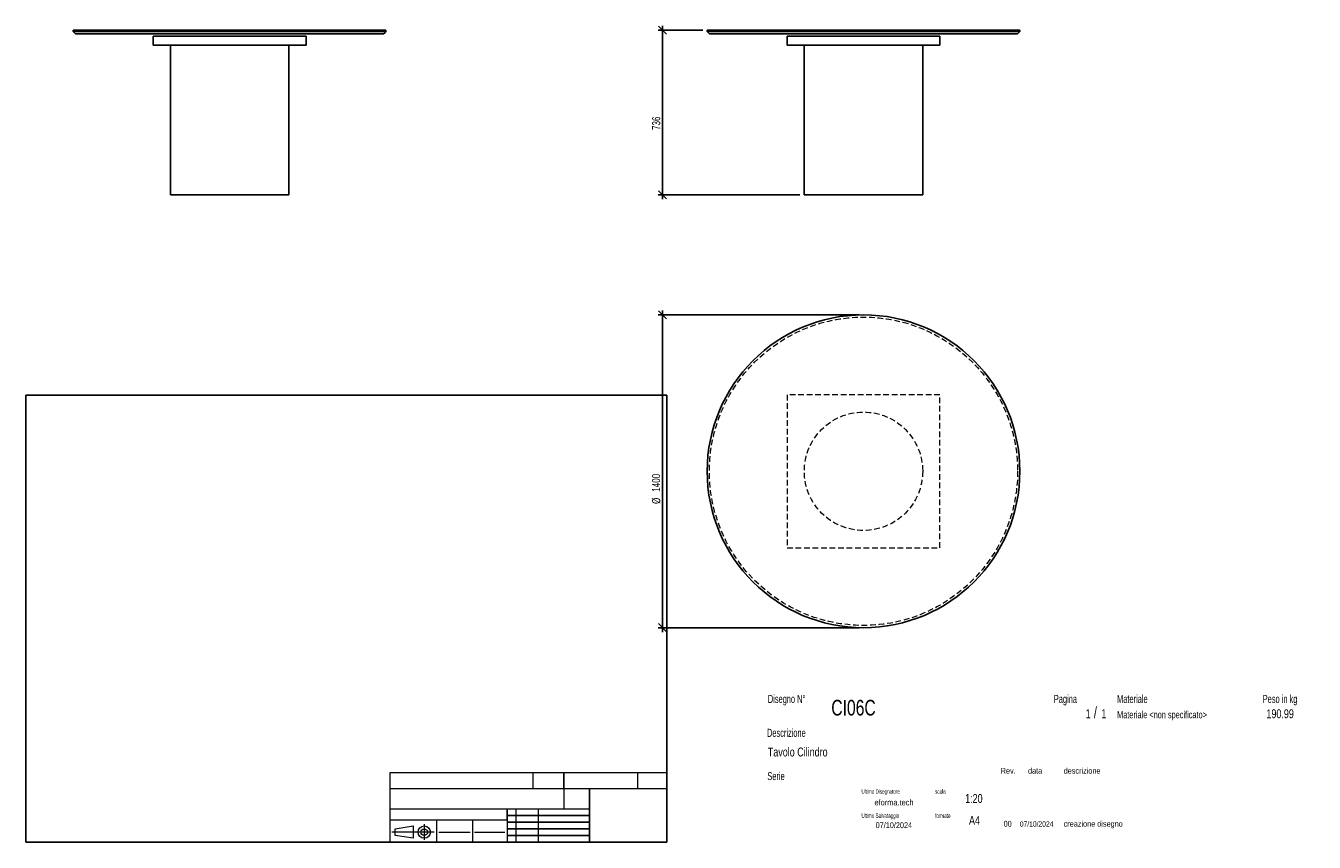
# Model space of a CAD drawing. Header units: millimetres. Extents: x 2 to 291, y 2 to 185.
import ezdxf

# ---------------------------------------------------------------- set-up
doc = ezdxf.new("R2010")
doc.units = ezdxf.units.MM
doc.linetypes.add('HIDDEN', pattern=[1.905, 1.27, -0.635])
doc.layers.add('FORMAT', color=7, linetype='Continuous')
doc.styles.add('SLDTEXTSTYLE0', font='TXT', dxfattribs={"width": 0.605})
doc.styles.add('SLDTEXTSTYLE1', font='TXT', dxfattribs={"width": 0.75})
doc.dimstyles.new('SLDDIMSTYLE0', dxfattribs={"dimtxt": 1.8, "dimasz": 1.8, "dimexe": 0, "dimexo": 0.0625, "dimgap": 0.45, "dimtad": 1, "dimlfac": 20, "dimrnd": 1e-09, "dimzin": 12, "dimdsep": 46, "dimtxsty": 'SLDTEXTSTYLE1', "dimblk1": 'OBLIQUE', "dimblk2": 'OBLIQUE', "dimsah": 1, "dimcen": 0.09, "dimadec": 0, "dimazin": 3, "dimtfac": 1, "dimtmove": 0, "dimatfit": 0, "dimldrblk": 'OBLIQUE', "dimfxl": 0, "dimfrac": 2, "dimtolj": 1, "dimtzin": 12, "dimarcsym": 0})

# ---------------------------------------------------------------- blocks, each defined once
blk = doc.blocks.new('_Oblique')
at = {"color": 0, "linetype": 'ByBlock', "lineweight": -2}
blk.add_line((-0.5, -0.5), (0.5, 0.5), dxfattribs=at)
blk = doc.blocks.new('_D')
at = {"layer": 'FORMAT', "color": 7}
for p, q in [((145.07, 184.19), (145.07, 185.19)), ((154.07, 184.19), (144.07, 184.19)), ((145.07, 184.19), (145.07, 147.39)), ((175.82, 147.39), (144.07, 147.39)), ((145.07, 147.39), (145.07, 146.39))]:
    blk.add_line(p, q, dxfattribs=at)
at = {"layer": 'FORMAT', "color": 7, "xscale": 1.8, "yscale": 1.8}
for p, rotation in [((145.07, 184.19), 270.0000000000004), ((145.07, 147.39), 90.0000000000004)]:
    blk.add_blockref('_Oblique', p, dxfattribs=dict(at, rotation=rotation))
at = {"layer": 'FORMAT', "color": 7, "insert": (142.75, 161.88), "char_height": 1.8, "attachment_point": 1, "rotation": 90, "style": 'SLDTEXTSTYLE1'}
blk.add_mtext('736', dxfattribs=at)
blk = doc.blocks.new('_D_1')
at = {"layer": 'FORMAT', "color": 7}
for p, q in [((145.07, 120.51), (145.07, 121.51)), ((189.07, 120.51), (144.07, 120.51)), ((145.07, 120.51), (145.07, 50.51)), ((189.07, 50.51), (144.07, 50.51)), ((145.07, 50.51), (145.07, 49.51))]:
    blk.add_line(p, q, dxfattribs=at)
at = {"layer": 'FORMAT', "color": 7, "xscale": 1.8, "yscale": 1.8}
for p, rotation in [((145.07, 120.51, 16.8), 270.0000000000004), ((145.07, 50.51, 16.8), 90.0000000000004)]:
    blk.add_blockref('_Oblique', p, dxfattribs=dict(at, rotation=rotation))
at = {"layer": 'FORMAT', "color": 7, "char_height": 1.8, "attachment_point": 1, "rotation": 90, "style": 'SLDTEXTSTYLE1'}
for s, insert in [('1400', (142.72, 80.91)), ('%%c', (142.75, 78.19))]:
    blk.add_mtext(s, dxfattribs=dict(at, insert=insert))

msp = doc.modelspace()

# ---------------------------------------------------------------- linework, layer by layer
at = {"color": 7, "linetype": 'Continuous', "lineweight": 25}
for p, q in [((13.13897, 184.19439), (13.13897, 183.89439)), ((83.13897, 184.19439), (13.13897, 184.19439)), ((13.13897, 183.89439), (13.63897, 183.39439)), ((83.13897, 183.89439), (13.13897, 183.89439)), ((82.63897, 183.39439), (13.63897, 183.39439)), ((31.01397, 180.89439), (31.01397, 182.89439)), ((31.01397, 182.89439), (65.26397, 182.89439)), ((65.26397, 180.89439), (65.26397, 182.89439)), ((82.63897, 183.39439), (83.13897, 183.89439)), ((83.13897, 183.89439), (83.13897, 184.19439)), ((155.07053, 184.19439), (155.07053, 183.89439)), ((225.07053, 184.19439), (155.07053, 184.19439)), ((155.07053, 183.89439), (155.57053, 183.39439)), ((225.07053, 183.89439), (155.07053, 183.89439)), ((224.57053, 183.39439), (155.57053, 183.39439)), ((172.94553, 180.89439), (172.94553, 182.89439)), ((172.94553, 182.89439), (207.19553, 182.89439)), ((207.19553, 180.89439), (207.19553, 182.89439)), ((224.57053, 183.39439), (225.07053, 183.89439)), ((225.07053, 183.89439), (225.07053, 184.19439)), ((31.01397, 180.89439), (65.26397, 180.89439)), ((34.88897, 180.89439), (34.88897, 147.39439)), ((61.38897, 147.39439), (61.38897, 180.89439)), ((172.94553, 180.89439), (207.19553, 180.89439)), ((176.82053, 180.89439), (176.82053, 147.39439)), ((203.32053, 147.39439), (203.32053, 180.89439)), ((34.88897, 147.39439), (61.38897, 147.39439)), ((176.82053, 147.39439), (190.07053, 147.39439)), ((190.07053, 147.39439), (203.32053, 147.39439))]:
    msp.add_line(p, q, dxfattribs=at)
at = {"color": 7, "linetype": 'HIDDEN', "lineweight": 18}
for p, q in [((172.94553, 102.6319), (172.94553, 68.3819)), ((207.19553, 102.6319), (172.94553, 102.6319)), ((207.19553, 68.3819), (207.19553, 102.6319)), ((172.94553, 68.3819), (207.19553, 68.3819))]:
    msp.add_line(p, q, dxfattribs=at)
at = {"color": 7, "linetype": 'Continuous', "lineweight": 25}
msp.add_circle((190.07053, 85.5069), 35, dxfattribs=at)
at = {"color": 7, "linetype": 'HIDDEN', "lineweight": 18}
for radius in [34.5, 13.25]:
    msp.add_circle((190.07053, 85.5069), radius, dxfattribs=at)
at = {"layer": 'FORMAT', "color": 251, "true_color": 0x484848}
for p, q in [((2.5, 102.5), (146, 102.5)), ((2.5, 102.5), (2.5, 2.5)), ((146, 102.5), (146, 2.5)), ((2.5, 2.5), (146, 2.5))]:
    msp.add_line(p, q, dxfattribs=at)
at = {"layer": 'FORMAT', "color": 251, "lineweight": 18, "true_color": 0x484848}
for p, q in [((146, 18), (84, 18)), ((84, 18), (84, 2.5)), ((116, 18), (116, 14.5)), ((139.5, 18), (139.5, 14.5)), ((84, 14.5), (146, 14.5)), ((84, 10), (123, 10)), ((112.25, 10), (112.25, 2.5)), ((117.25, 10), (117.25, 2.5)), ((123, 10), (128.75, 10)), ((84, 7.5), (110.25, 7.5)), ((85.22616, 5.51421), (89.22616, 6.13921)), ((89.22616, 6.13921), (89.22616, 3.38921)), ((91.73012, 6.52038), (91.73012, 3.03025)), ((94.5, 7.5), (94.5, 2.5)), ((102.5, 7.5), (102.5, 2.5)), ((110.25, 7.5), (110.25, 2.5)), ((93.94146, 4.76421), (84.44672, 4.76421)), ((85.22616, 4.01421), (85.22616, 5.51421)), ((89.22616, 3.38921), (85.22616, 4.01421)), ((95, 4.75), (102, 4.75)), ((103, 4.75), (109.75, 4.75))]:
    msp.add_line(p, q, dxfattribs=at)
at = {"layer": 'FORMAT', "color": 7}
for p, q in [((123, 14.5), (123, 18)), ((128.75, 10), (128.75, 14.5)), ((110.25, 7.5), (110.25, 10)), ((128.75, 2.5), (128.75, 10)), ((110.25, 8.5), (128.75, 8.5)), ((110.25, 7), (128.75, 7)), ((110.25, 5.5), (128.75, 5.5)), ((110.25, 4), (128.75, 4)), ((110.25, 2.5), (128.75, 2.5))]:
    msp.add_line(p, q, dxfattribs=at)
at = {"layer": 'FORMAT', "color": 7, "lineweight": 18}
msp.add_line((123, 14.5), (123, 10), dxfattribs=at)
at = {"layer": 'FORMAT', "color": 251, "lineweight": 18, "true_color": 0x484848}
for radius in [1.375, 0.75]:
    msp.add_circle((91.73012, 4.76421), radius, dxfattribs=at)

# ---------------------------------------------------------------- texts
at = {"color": 18, "linetype": 'Continuous', "lineweight": 0, "true_color": 0x060606, "insert": (280.29073, 32.24796), "char_height": 2, "attachment_point": 1, "style": 'SLDTEXTSTYLE1'}
msp.add_mtext('190.99', dxfattribs=at)
at = {"layer": 'FORMAT', "color": 18, "true_color": 0x060606}
for s, insert, char_height, attachment_point, style in [('Disegno N°', (168.65209, 35.46055), 1.8, 1, 'SLDTEXTSTYLE0'), ('Pagina', (232.68578, 35.4642), 1.8, 1, 'SLDTEXTSTYLE0'), ('Materiale', (246.84637, 35.4642), 1.8, 1, 'SLDTEXTSTYLE0'), ('Peso in kg', (279.45834, 35.4642), 1.8, 1, 'SLDTEXTSTYLE0'), ('CI06C', (182.85785, 34.35127), 3.5, 1, 'SLDTEXTSTYLE1'), ('1', (239.82456, 32.24796), 2, 1, 'SLDTEXTSTYLE1'), ('/', (241.64155, 32.74597), 2.5, 1, 'SLDTEXTSTYLE1'), ('1', (243.32047, 32.24796), 2, 1, 'SLDTEXTSTYLE1'), ('Materiale <non specificato>', (246.84637, 31.8349), 1.5875, 1, 'SLDTEXTSTYLE1'), ('Descrizione', (168.45959, 27.87301), 1.8, 1, 'SLDTEXTSTYLE0'), ('Tavolo Cilindro', (168.65209, 23.69153), 2, 1, 'SLDTEXTSTYLE1'), ('Serie', (168.54671, 18.20074), 1.8, 1, 'SLDTEXTSTYLE0'), ('Rev.', (220.80434, 19.14061), 1.3, 1, 'SLDTEXTSTYLE1'), ('data', (226.90583, 19.14061), 1.3, 1, 'SLDTEXTSTYLE1'), ('descrizione', (234.88928, 19.14061), 1.3, 1, 'SLDTEXTSTYLE1'), ('Ultimo Disegnatore', (189.61829, 14.3444), 1, 1, 'SLDTEXTSTYLE0'), ('scala', (206.10636, 14.3444), 1, 1, 'SLDTEXTSTYLE0'), ('1:20', (212.8317, 13.28812), 2, 1, 'SLDTEXTSTYLE1'), ('Ultimo Salvataggio', (189.61829, 8.93841), 1, 1, 'SLDTEXTSTYLE0'), ('formato', (206.10636, 8.93841), 1, 1, 'SLDTEXTSTYLE0'), ('07/10/2024', (196.86819, 6.95548), 1.3, 2, 'SLDTEXTSTYLE1'), ('A4', (213.69281, 8.39825), 2, 1, 'SLDTEXTSTYLE1'), ('00', (221.45534, 7.2775), 1.3, 1, 'SLDTEXTSTYLE1'), ('07/10/2024', (225.06555, 7.1779), 1.2, 1, 'SLDTEXTSTYLE1'), ('creazione disegno', (234.88928, 7.2775), 1.3, 1, 'SLDTEXTSTYLE1')]:
    msp.add_mtext(s, dxfattribs=dict(at, insert=insert, char_height=char_height, attachment_point=attachment_point, style=style))
at = {"layer": 'FORMAT', "color": 18, "true_color": 0x020202, "insert": (196.90354, 12.06285), "char_height": 1.3229167, "attachment_point": 2, "style": 'SLDTEXTSTYLE1'}
msp.add_mtext('eforma.tech', dxfattribs=at)

# ---------------------------------------------------------------- dimensions: what is measured, and where the dimension line sits
at = {"layer": 'FORMAT', "color": 7}
dim = msp.add_linear_dim(base=(145.07053, 147.39439), p1=(155.07053, 184.19439), p2=(176.82053, 147.39439), angle=90, dimstyle='SLDDIMSTYLE0', dxfattribs=at)
dim.commit()
dim.dimension.update_dxf_attribs({"geometry": '_D', "text_midpoint": (145.07053, 163.87032), "dimtype": 160})
dim = msp.add_linear_dim(base=(145.07053, 50.5069), p1=(190.07053, 120.5069), p2=(190.07053, 50.5069), angle=90, text='%%c<>', dimstyle='SLDDIMSTYLE0', dxfattribs=at)
dim.commit()
dim.dimension.update_dxf_attribs({"geometry": '_D_1', "text_midpoint": (145.07053, 82.20876), "dimtype": 160})

doc.saveas('drawing.dxf')
